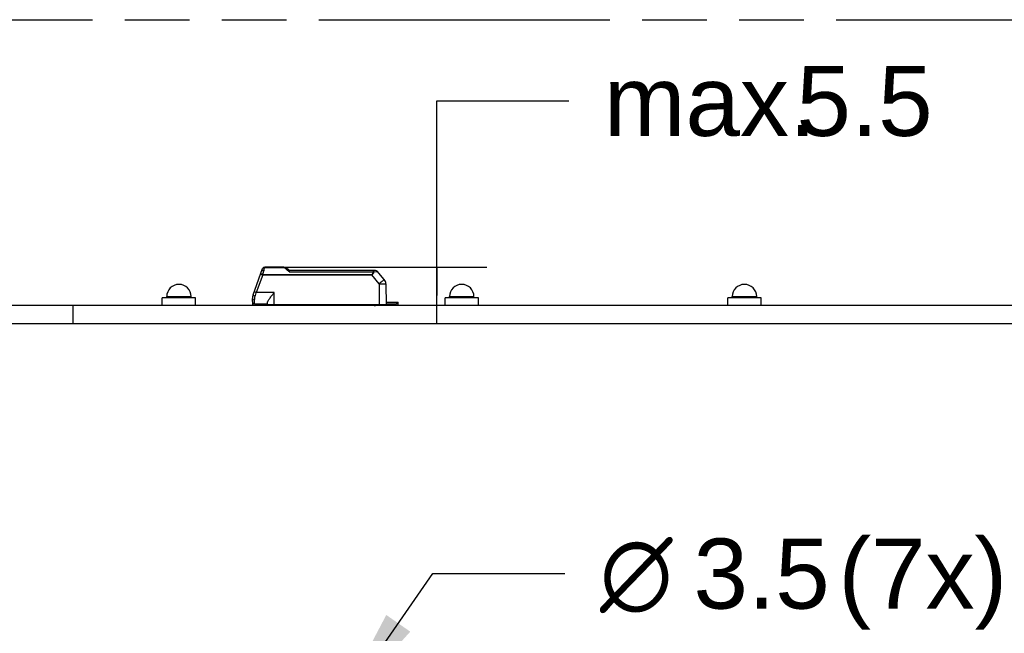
# Model space of a CAD drawing. Header units: millimetres. Extents: x 0 to 210, y 0 to 297.
# Tile 10 of 20: x 72 to 102, y 164 to 183. Entities that reach past the tile are written whole.
import ezdxf
from ezdxf.enums import TextEntityAlignment as Align

# ---------------------------------------------------------------- set-up
doc = ezdxf.new("R2010")
doc.units = ezdxf.units.MM
doc.header["$LTSCALE"] = 19.36
doc.linetypes.add('PHANTOM', pattern=[0.8, 0.45, -0.05, 0.1, -0.05, 0.1, -0.05])
doc.layers.get('0').update_dxf_attribs({"linetype": 'CONTINUOUS'})
doc.layers.add('DEFAULT_3', color=7, linetype='PHANTOM')
doc.layers.add('Z_DIM_2D', color=7, linetype='CONTINUOUS')
doc.styles.add('TEXTSTYLE_3', font='helveticaneueltw1g-ltcn.otf')
doc.styles.add('TEXTSTYLE_4', font='gdt', dxfattribs={"width": 0.7})
doc.dimstyles.new('DIMSTYLE_6', dxfattribs={"dimtxt": 2.1, "dimasz": 3.5, "dimexe": 1.5, "dimexo": 0, "dimgap": 1.05, "dimtad": 1, "dimdec": 3, "dimlfac": 3.0003, "dimdsep": 46, "dimtxsty": 'TEXTSTYLE_3', "dimblk": '_FILLED', "dimblk1": '_FILLED', "dimblk2": '_FILLED', "dimcen": 0.09, "dimclrt": 5, "dimadec": 3, "dimazin": 2, "dimtol": 1, "dimtp": 0.15, "dimtm": 0.15, "dimtfac": 1, "dimtdec": 3, "dimtofl": 0, "dimtmove": 0, "dimatfit": 3, "dimldrblk": '_FILLED', "dimfxl": 0, "dimtolj": 1, "dimarcsym": 0})
doc.dimstyles.new('DIMSTYLE_7', dxfattribs={"dimtxt": 2.1, "dimasz": 3.5, "dimexe": 1.5, "dimexo": 0, "dimgap": 1.05, "dimtad": 1, "dimdec": 3, "dimlfac": 3.0003, "dimdsep": 46, "dimtxsty": 'TEXTSTYLE_3', "dimblk": '_FILLED', "dimblk1": '_FILLED', "dimblk2": '_FILLED', "dimcen": 0.09, "dimclrt": 5, "dimadec": 3, "dimazin": 2, "dimtp": 0.1, "dimtm": 0.1, "dimtfac": 1, "dimtdec": 3, "dimtofl": 0, "dimtmove": 0, "dimatfit": 3, "dimldrblk": '_FILLED', "dimfxl": 0, "dimtolj": 1, "dimarcsym": 0})
doc.dimstyles.new('DIMSTYLE_8', dxfattribs={"dimtxt": 2.1, "dimasz": 3.5, "dimexe": 1.5, "dimexo": 0, "dimtad": 1, "dimdec": 3, "dimlfac": 3.0003, "dimdsep": 46, "dimtxsty": 'TEXTSTYLE_3', "dimblk": '_FILLED', "dimblk1": '_FILLED', "dimblk2": '_FILLED', "dimcen": 0.09, "dimclrt": 5, "dimadec": 3, "dimazin": 2, "dimtp": 0.1, "dimtm": 0.1, "dimtfac": 1, "dimtdec": 3, "dimtofl": 0, "dimtmove": 0, "dimatfit": 1, "dimldrblk": '_FILLED', "dimfxl": 0, "dimtolj": 1, "dimarcsym": 0})

# ---------------------------------------------------------------- blocks, each defined once
blk = doc.blocks.new('*D17')
at = {"layer": 'Z_DIM_2D', "color": 2, "linetype": 'Continuous', "transparency": 16777216}
for p, q in [((71.355, 177.893), (67.405, 177.893)), ((71.355, 173.838), (71.355, 177.893)), ((73.748, 174.113), (69.855, 174.113)), ((71.355, 174.113), (71.355, 173.838)), ((71.355, 173.563), (71.355, 173.838)), ((73.748, 173.563), (69.855, 173.563))]:
    blk.add_line(p, q, dxfattribs=at)
at = {"layer": 'Z_DIM_2D', "color": 5, "linetype": 'Continuous', "transparency": 16777216}
for s, height, style, p in [('1.65', 2.1, 'TEXTSTYLE_3', (61.185, 176.843)), ('`', 1.47, 'TEXTSTYLE_4', (62.9, 177.158)), ('0.15', 1.47, 'TEXTSTYLE_3', (66.355, 177.158))]:
    blk.add_text(s, height=height, dxfattribs=dict(at, style=style)).set_placement(p, align=Align.RIGHT)
blk = doc.blocks.new('_FILLED')
at = {"color": 0, "linetype": 'ByBlock'}
blk.add_solid([(0, 0), (-1, 0.125), (-1, -0.125)], dxfattribs=at)
blk = doc.blocks.new('_NONE')
blk = doc.blocks.new('*D18')
at = {"layer": 'Z_DIM_2D', "color": 2, "linetype": 'Continuous', "transparency": 16777216}
for p, q in [((84.636, 174.413), (84.636, 180.246)), ((84.636, 180.246), (88.586, 180.246)), ((79.814, 175.263), (86.136, 175.263)), ((84.636, 175.263), (84.636, 174.413)), ((84.636, 173.563), (84.636, 174.413))]:
    blk.add_line(p, q, dxfattribs=at)
at = {"layer": 'Z_DIM_2D', "color": 5, "linetype": 'Continuous', "transparency": 16777216, "style": 'TEXTSTYLE_3'}
for s, p in [('5.5', (95.403, 179.196)), ('max. ', (89.636, 179.196))]:
    blk.add_text(s, height=2.1, dxfattribs=at).set_placement(p)
blk = doc.blocks.new('*D19')
at = {"layer": 'Z_DIM_2D', "color": 2, "linetype": 'Continuous', "transparency": 16777216}
for p, q in [((81.48, 161.717), (84.52, 166.079)), ((84.52, 166.079), (88.47, 166.079))]:
    blk.add_line(p, q, dxfattribs=at)
at = {"layer": 'Z_DIM_2D', "color": 2, "linetype": 'Continuous', "transparency": 16777216, "xscale": 3.5, "yscale": 3.5, "zscale": 3.5, "rotation": 235.1314104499}
blk.add_blockref('_FILLED', (81.48, 161.717), dxfattribs=at)
at = {"layer": 'Z_DIM_2D', "color": 5, "linetype": 'Continuous', "transparency": 16777216}
for s, style, p in [('3.5', 'TEXTSTYLE_3', (92.32, 165.029)), (' (7x)', 'TEXTSTYLE_3', (95.846, 165.029)), ('n', 'TEXTSTYLE_4', (89.52, 165.029))]:
    blk.add_text(s, height=2.1, dxfattribs=dict(at, style=style)).set_placement(p)
blk = doc.blocks.new('*D20')
at = {"layer": 'Z_DIM_2D', "color": 2, "linetype": 'Continuous', "transparency": 16777216}
for p, q in [((90.075, 155.537), (106.035, 165.845)), ((106.035, 165.845), (109.985, 165.845))]:
    blk.add_line(p, q, dxfattribs=at)
at = {"layer": 'Z_DIM_2D', "color": 2, "linetype": 'Continuous', "transparency": 16777216, "xscale": 3.5, "yscale": 3.5, "zscale": 3.5, "rotation": 212.8563132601}
blk.add_blockref('_FILLED', (90.075, 155.537), dxfattribs=at)
at = {"layer": 'Z_DIM_2D', "color": 5, "linetype": 'Continuous', "transparency": 16777216}
for s, style, p in [('3.3', 'TEXTSTYLE_3', (113.835, 164.795)), (' (2x)', 'TEXTSTYLE_3', (117.361, 164.795)), ('n', 'TEXTSTYLE_4', (111.035, 164.795))]:
    blk.add_text(s, height=2.1, dxfattribs=dict(at, style=style)).set_placement(p)

msp = doc.modelspace()

# ---------------------------------------------------------------- linework, layer by layer
at = {"color": 7, "linetype": 'Continuous'}
for p, q in [((79.13385, 174.43583), (79.41913, 175.21962)), ((80.02833, 175.26348), (79.48177, 175.26348)), ((80.14162, 175.22829), (80.23588, 175.16349)), ((82.80262, 175.16349), (80.23541, 175.16349)), ((83.06105, 174.89255), (82.85369, 175.13967)), ((79.4213, 175.0325), (79.42369, 175.03897)), ((83.10783, 174.76575), (83.11338, 174.13026)), ((76.41405, 174.11293), (76.41405, 174.34624)), ((77.41395, 174.34624), (76.41405, 174.34624)), ((76.54737, 174.34624), (76.54737, 174.37957)), ((77.28063, 174.34624), (77.28063, 174.37957)), ((77.41395, 174.11293), (77.41395, 174.34624)), ((79.11378, 174.23025), (79.11378, 174.32208)), ((79.76371, 174.49979), (79.2279, 174.49979)), ((79.76146, 174.49689), (79.76371, 174.49979)), ((84.87987, 174.11293), (84.87987, 174.34624)), ((85.87977, 174.34624), (84.87987, 174.34624)), ((85.01319, 174.34624), (85.01319, 174.37957)), ((85.74645, 174.34624), (85.74645, 174.37957)), ((85.87977, 174.11293), (85.87977, 174.34624)), ((93.34569, 174.11293), (93.34569, 174.34624)), ((94.34559, 174.34624), (93.34569, 174.34624)), ((93.47901, 174.34624), (93.47901, 174.37957)), ((94.21227, 174.34624), (94.21227, 174.37957)), ((94.34559, 174.11293), (94.34559, 174.34624)), ((73.74765, 173.56298), (73.74765, 174.11293)), ((122.40945, 174.11293), (73.74765, 174.11293)), ((79.13044, 174.1136), (79.13044, 174.18652)), ((79.18044, 174.16359), (79.56373, 174.16359)), ((79.56373, 174.13026), (79.56373, 174.19259)), ((83.11338, 174.13026), (79.56373, 174.13026)), ((79.89703, 174.13026), (79.9137, 174.1136)), ((83.11265, 174.21359), (83.48001, 174.21359)), ((83.11309, 174.16359), (83.43001, 174.16359)), ((83.48001, 174.11293), (83.48001, 174.21359)), ((122.40945, 173.56298), (73.74765, 173.56298))]:
    msp.add_line(p, q, dxfattribs=at)
at = {"color": 9, "linetype": 'Continuous'}
for p, q in [((79.42169, 175.04694), (79.45162, 175.14758)), ((79.47036, 175.21036), (79.48177, 175.24867)), ((79.48177, 175.24867), (79.48177, 175.26348)), ((79.48177, 175.24867), (80.02834, 175.24867)), ((80.02834, 175.26348), (80.02834, 175.24867)), ((80.10386, 175.22), (80.12188, 175.20486)), ((80.12188, 175.20486), (80.15598, 175.17616)), ((80.20946, 175.13183), (80.21606, 175.12646)), ((80.21606, 175.12646), (82.72676, 175.12646)), ((82.72676, 175.16349), (82.72676, 175.12646)), ((82.75533, 175.12128), (82.82876, 175.135)), ((79.4217, 175.03235), (79.2279, 174.49979)), ((79.42169, 175.04694), (82.68415, 175.04694)), ((79.4217, 175.03235), (82.68415, 175.03235)), ((82.68415, 175.04694), (82.68415, 175.03235)), ((82.90786, 174.76575), (82.68415, 175.03235)), ((82.90786, 174.76575), (82.9134, 174.13026)), ((76.54737, 174.37957), (77.28063, 174.37957)), ((79.18044, 174.16359), (79.18044, 174.27816)), ((79.76371, 174.13026), (79.76371, 174.49979)), ((85.01319, 174.37957), (85.74645, 174.37957)), ((93.47901, 174.37957), (94.21227, 174.37957)), ((79.69705, 174.13026), (79.69705, 174.1136)), ((79.94013, 174.1136), (79.94013, 174.13026)), ((82.79674, 174.11293), (82.79674, 174.13026)), ((83.43001, 174.21359), (83.43001, 174.16359))]:
    msp.add_line(p, q, dxfattribs=at)
at = {"color": 7, "linetype": 'Continuous'}
for centre, radius, start, end in [((79.48177, 175.19682), 0.06666, 89.999966, 160.00128), ((80.02833, 175.0635), 0.19998, 55.492144, 89.999168), ((82.80262, 175.09683), 0.06666, 39.99569, 89.999971), ((82.90786, 174.764), 0.19998, 0.5, 40.000002), ((76.914, 174.37957), 0.36663, 0, 180), ((85.37982, 174.37957), 0.36663, 0, 180), ((93.84564, 174.37957), 0.36663, 0, 180), ((79.44708, 174.32191), 0.3333, 160.034704, 179.905949), ((79.18044, 174.23025), 0.06666, 180, 269.999766), ((82.79674, 174.31358), 0.19998, 246.443536, 270)]:
    msp.add_arc(centre, radius, start, end, dxfattribs=at)
at = {"color": 9, "linetype": 'Continuous'}
for centre, radius, start, end in [((88.51175, 172.45825), 9.45084, 163.348749, 163.467434), ((65.65598, 179.31147), 14.41028, 343.28263, 343.465292), ((80.02708, 175.13175), 0.1169, 56.176503, 76.546987), ((80.02302, 175.12557), 0.1243, 49.434393, 56.208489), ((83.81668, 179.52898), 5.6875, 229.93627, 230.1873), ((82.96492, 178.50959), 4.3591, 230.20809, 230.793629), ((78.70236, 174.83963), 0.7479, 15.542747, 16.077226), ((79.26615, 174.60436), 0.22332, 249.980888, 251.834299)]:
    msp.add_arc(centre, radius, start, end, dxfattribs=at)
at = {"color": 7, "linetype": 'Continuous'}
msp.add_ellipse((79.18044, 174.08027), major_axis=(0, 0.08332), ratio=1, start_param=0, end_param=0.64350111, dxfattribs=at)
at = {"color": 9, "linetype": 'Continuous'}
for points, knots in [([(79.39458, 175.15218), (79.396, 175.15613), (79.40462, 175.16613), (79.42825, 175.17123), (79.44695, 175.16893), (79.45721, 175.16634)], [0, 0, 0, 0, 0.18289661, 0.538182, 1, 1, 1, 1]), ([(79.41913, 175.21962), (79.42292, 175.23004), (79.4427, 175.24888), (79.4686, 175.25056), (79.48177, 175.24867)], [0, 0, 0, 0, 0.45471374, 1, 1, 1, 1]), ([(80.14162, 175.22829), (80.13953, 175.22973), (80.12633, 175.23427), (80.11258, 175.22647), (80.10386, 175.22)], [0, 0, 0, 0, 0.18947413, 1, 1, 1, 1]), ([(82.72676, 175.12646), (82.72617, 175.11871), (82.72411, 175.10304), (82.72019, 175.0795), (82.70837, 175.05644), (82.69223, 175.04936), (82.68415, 175.04694)], [0, 0, 0, 0, 0.23990686, 0.48733218, 0.73953205, 1, 1, 1, 1]), ([(82.68415, 175.03235), (82.69405, 175.03566), (82.71327, 175.04413), (82.73443, 175.06723), (82.74579, 175.09445), (82.7526, 175.11236), (82.75533, 175.12128)], [0, 0, 0, 0, 0.26249451, 0.51771183, 0.76521911, 1, 1, 1, 1]), ([(82.75533, 175.12128), (82.75429, 175.12699), (82.75044, 175.14295), (82.73842, 175.16349), (82.72676, 175.16349)], [0, 0, 0, 0, 0.33232792, 1, 1, 1, 1]), ([(82.82876, 175.135), (82.83228, 175.13567), (82.83833, 175.13673), (82.84627, 175.13871), (82.85064, 175.13887), (82.85327, 175.1401), (82.85369, 175.13967)], [0, 0, 0, 0, 0.42475643, 0.73720564, 0.92954717, 1, 1, 1, 1]), ([(79.42068, 175.04786), (79.41707, 175.04963), (79.40893, 175.04995), (79.3956, 175.05546), (79.38035, 175.0575), (79.36787, 175.05898), (79.3598, 175.0567), (79.35905, 175.05455)], [0, 0, 0, 0, 0.18933758, 0.36901144, 0.67926339, 0.89288445, 1, 1, 1, 1]), ([(79.42397, 175.03987), (79.41624, 175.04247), (79.40165, 175.04699), (79.38081, 175.05309), (79.36908, 175.05468), (79.3597, 175.05634), (79.35905, 175.05457)], [0, 0, 0, 0, 0.36485848, 0.69746045, 0.91566644, 1, 1, 1, 1]), ([(79.35905, 175.05457), (79.3592, 175.05497), (79.36148, 175.05331), (79.36439, 175.0532), (79.37047, 175.0506), (79.37802, 175.04814), (79.38744, 175.04471), (79.40216, 175.03945), (79.41374, 175.03524), (79.42171, 175.03234)], [0, 0, 0, 0, 0.01931128, 0.07628648, 0.16874285, 0.2931135, 0.44461615, 0.61743837, 1, 1, 1, 1]), ([(83.06105, 174.89255), (83.06084, 174.8928), (83.05959, 174.89112), (83.05754, 174.89026), (83.05374, 174.88682), (83.04612, 174.8809), (83.03327, 174.87019), (83.01449, 174.85476), (82.9916, 174.83573), (82.95558, 174.80573), (82.92731, 174.78207), (82.90786, 174.76575)], [0, 0, 0, 0, 0.00487076, 0.01926628, 0.04306154, 0.07608793, 0.16837594, 0.29264525, 0.44404432, 0.61688301, 1, 1, 1, 1]), ([(82.90786, 174.76575), (82.93337, 174.76597), (82.9704, 174.76624), (83.01752, 174.76643), (83.04746, 174.7665), (83.07193, 174.76641), (83.08876, 174.76643), (83.09848, 174.76612), (83.10363, 174.76628), (83.10579, 174.76566), (83.10783, 174.76608), (83.10783, 174.76575)], [0, 0, 0, 0, 0.38267993, 0.55550902, 0.7069787, 0.83135718, 0.92375651, 0.9568302, 0.98066438, 0.99509124, 1, 1, 1, 1]), ([(79.11378, 174.32202), (79.11378, 174.30982), (79.13477, 174.28333), (79.16415, 174.27818), (79.18044, 174.27816)], [0, 0, 0, 0, 0.42837638, 1, 1, 1, 1]), ([(79.13386, 174.43585), (79.13282, 174.43299), (79.13678, 174.42411), (79.15532, 174.40942), (79.17483, 174.39994), (79.1897, 174.39453)], [0, 0, 0, 0, 0.12579556, 0.3440822, 1, 1, 1, 1]), ([(79.22788, 174.49979), (79.21991, 174.50269), (79.20831, 174.5069), (79.19358, 174.51216), (79.18417, 174.51559), (79.17662, 174.51805), (79.17055, 174.52065), (79.16764, 174.52075), (79.16536, 174.52241), (79.16521, 174.52201)], [0, 0, 0, 0, 0.38284871, 0.55578218, 0.70718924, 0.83140437, 0.92384047, 0.98066844, 1, 1, 1, 1]), ([(79.18044, 174.27816), (79.1804, 174.2869), (79.18175, 174.32534), (79.1884, 174.3636), (79.19652, 174.39217)], [0, 0, 0, 0, 0.22735321, 1, 1, 1, 1])]:
    msp.add_open_spline(points, degree=3, knots=knots, dxfattribs=at)
for points in [[(80.02834, 175.24867), (80.03705, 175.24859), (80.04581, 175.24747), (80.05428, 175.24545)], [(82.72676, 175.12645), (82.73641, 175.12569), (82.74604, 175.124), (82.75533, 175.12128)]]:
    msp.add_open_spline(points, degree=3, dxfattribs=at)
at = {"color": 7, "linetype": 'Continuous'}
for points, knots in [([(80.21606, 175.12646), (80.21942, 175.13553), (80.22397, 175.14781), (80.23048, 175.15954), (80.23391, 175.16349), (80.23541, 175.16349)], [0, 0, 0, 0, 0.6846739, 0.89384215, 1, 1, 1, 1]), ([(79.19652, 174.39217), (79.1991, 174.40069), (79.20948, 174.43554), (79.21949, 174.47049), (79.22706, 174.49689)], [0, 0, 0, 0, 0.24479831, 1, 1, 1, 1]), ([(79.56373, 174.19259), (79.56373, 174.20155), (79.5698, 174.22214), (79.59268, 174.26756), (79.63605, 174.33102), (79.6957, 174.41227), (79.73922, 174.46819), (79.76146, 174.49689)], [0, 0, 0, 0, 0.07352106, 0.17167184, 0.41855587, 0.70191701, 1, 1, 1, 1]), ([(83.48001, 174.14693), (83.47667, 174.14942), (83.46171, 174.15897), (83.44357, 174.16359), (83.43001, 174.16359)], [0, 0, 0, 0, 0.23492046, 1, 1, 1, 1])]:
    msp.add_open_spline(points, degree=3, knots=knots, dxfattribs=at)
at = {"layer": 'DEFAULT_3', "color": 91, "linetype": 'PHANTOM', "true_color": 0x80ff80}
msp.add_line((50.12864, 182.68), (150.12864, 182.68), dxfattribs=at)

# ---------------------------------------------------------------- dimensions: what is measured, and where the dimension line sits
at = {"layer": 'Z_DIM_2D', "color": 2, "linetype": 'Continuous'}
dim = msp.add_linear_dim(base=(84.6361, 175.26348), p1=(73.74765, 173.56298), p2=(79.81371, 175.26348), angle=90, text='max. <>', dimstyle='DIMSTYLE_7', override={"dimtad": 0, "dimtih": 1, "dimtoh": 1, "dimblk1": 'NONE', "dimblk2": 'NONE', "dimsah": 1}, dxfattribs=at)
dim.commit()
dim.dimension.update_dxf_attribs({"geometry": '*D18', "text_midpoint": (94.28274, 180.24617), "dimtype": 160})
dim = msp.add_linear_dim(base=(71.35547, 174.11293), p1=(73.74765, 173.56298), p2=(73.74765, 174.11293), angle=90, dimstyle='DIMSTYLE_6', override={"dimtad": 0, "dimtih": 1, "dimtoh": 1, "dimblk1": 'NONE', "dimblk2": 'NONE', "dimsah": 1}, dxfattribs=at)
dim.commit()
dim.dimension.update_dxf_attribs({"geometry": '*D17', "text_midpoint": (61.30189, 177.89339), "dimtype": 160})
for p1, p2, text, picture, middle in [((81.48036, 161.71698), (80.81345, 160.75987), '%%c<> (7x)', '*D19', (94.93579, 166.0792)), ((90.0747, 155.53739), (89.15075, 154.94066), '%%c<> (2x)', '*D20', (116.45108, 165.84546))]:
    dim = msp.add_diameter_dim_2p(p1=p1, p2=p2, text=text, dimstyle='DIMSTYLE_8', override={"dimtad": 0, "dimtih": 1, "dimtoh": 1, "dimpost": '<>'}, dxfattribs=at)
    dim.commit()
    dim.dimension.update_dxf_attribs({"geometry": picture, "text_midpoint": middle, "dimtype": 163})

doc.saveas('drawing.dxf')
